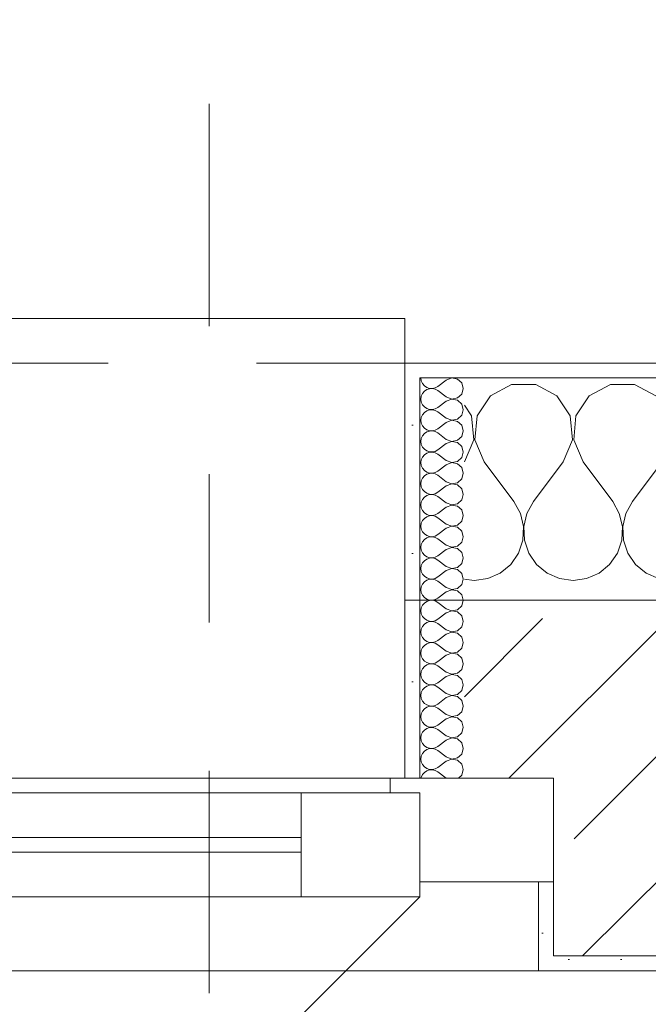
# Model space of a CAD drawing. Header units: metres. Extents: x -3.6 to 84.5, y -11 to 16.8.
# Tile 120 of 256: x 10.36 to 10.784, y 13.422 to 14.087. Entities that reach past the tile are written whole.
import ezdxf

# ---------------------------------------------------------------- set-up
doc = ezdxf.new("R2010")
doc.units = ezdxf.units.M
doc.header["$MEASUREMENT"] = 0
for name, pattern in [('Schnittlinie', [0.3, 0.15, -0.075, 0, -0.075]), ('Strichlinie eng', [0.115, 0.075, -0.04]), ('Wipeout_Contour', [1, 0, -1])]:
    doc.linetypes.add(name, pattern=pattern)
for name, color, linetype in [('152 - Bemaßung_ Beschriftung.Ausbau', 7, 'Continuous'), ('201a - Marker.Schnitt - optisch Grundriss', 7, 'Continuous'), ('603 - Struktur.Bodenplatte_ Decke Roh', 7, 'Continuous'), ('604 - Struktur.Wand Aussen', 7, 'Continuous'), ('650 - Abdeckung.Fußboden Aufbau', 7, 'Continuous')]:
    doc.layers.add(name, color=color, linetype=linetype)
doc.styles.add('ERSTELLTER_STIL_2', font='txt')
doc.dimstyles.new('ERSTELLTER_STIL__1', dxfattribs={"dimtxt": 0.1, "dimasz": 0.0532, "dimexe": 0.18, "dimexo": 0.0625, "dimgap": 0, "dimtad": 1, "dimzin": 0, "dimdsep": 46, "dimtxsty": 'ERSTELLTER_STIL_2', "dimblk": 'ARROWHEAD_2', "dimblk1": 'ARROWHEAD_2', "dimblk2": 'ARROWHEAD_2', "dimcen": 0.09, "dimse1": 1, "dimse2": 1, "dimclrd": 7, "dimclre": 7, "dimclrt": 7, "dimazin": 0, "dimtfac": 1, "dimtdec": 4, "dimtmove": 0, "dimatfit": 3, "dimfxl": 1, "dimtolj": 1, "dimtzin": 0, "dimarcsym": 0})
doc.dimstyles.new('ERSTELLTER_STIL__3', dxfattribs={"dimtxt": 0.1, "dimasz": 0.0532, "dimexe": 0.18, "dimexo": 0.0625, "dimgap": 0, "dimtad": 1, "dimtih": 1, "dimtoh": 1, "dimzin": 0, "dimdsep": 46, "dimtxsty": 'ERSTELLTER_STIL_2', "dimblk": 'ARROWHEAD_2', "dimblk1": 'ARROWHEAD_2', "dimblk2": 'ARROWHEAD_2', "dimcen": 0.09, "dimse1": 1, "dimse2": 1, "dimclrd": 7, "dimclre": 7, "dimclrt": 7, "dimazin": 0, "dimtfac": 1, "dimtdec": 4, "dimtmove": 0, "dimatfit": 3, "dimfxl": 1, "dimtolj": 1, "dimtzin": 0, "dimarcsym": 0})
pattern_1 = [(0, (0, 0), (0, 0.08660254), [0, -0.05]), (0, (0.025, 0.0433), (0, 0.08660254), [0, -0.05])]
pattern_2 = [(45, (0, 0), (-0.01767767, 0.01767767), [0, -0.025])]

# ---------------------------------------------------------------- blocks, each defined once
blk = doc.blocks.new('*X35')
at = {"layer": '604 - Struktur.Wand Aussen', "color": 7, "linetype": 'Continuous', "lineweight": 5}
for p, q in [((10.69188, 13.84066), (10.67757, 13.83299)), ((10.70812, 13.84066), (10.69188, 13.84066)), ((10.72243, 13.83299), (10.70812, 13.84066)), ((10.75855, 13.84066), (10.74424, 13.83299)), ((10.77479, 13.84066), (10.75855, 13.84066)), ((10.7891, 13.83299), (10.77479, 13.84066)), ((10.67757, 13.83299), (10.66858, 13.81947)), ((10.73142, 13.81947), (10.72243, 13.83299)), ((10.74424, 13.83299), (10.73525, 13.81947)), ((10.66475, 13.81947), (10.66, 13.82662)), ((10.66629, 13.8033), (10.66475, 13.81947)), ((10.66858, 13.81947), (10.66705, 13.8033)), ((10.73295, 13.8033), (10.73142, 13.81947)), ((10.73525, 13.81947), (10.73371, 13.8033)), ((10.66, 13.78833), (10.66629, 13.8033)), ((10.66705, 13.8033), (10.67333, 13.78833)), ((10.72667, 13.78833), (10.73295, 13.8033)), ((10.73371, 13.8033), (10.74, 13.78833)), ((10.67333, 13.78833), (10.69333, 13.76167)), ((10.72667, 13.78833), (10.70667, 13.76167)), ((10.74, 13.78833), (10.76, 13.76167)), ((10.79333, 13.78833), (10.77333, 13.76167)), ((10.69778, 13.75362), (10.69333, 13.76167)), ((10.70667, 13.76167), (10.70222, 13.75362)), ((10.76445, 13.75362), (10.76, 13.76167)), ((10.77333, 13.76167), (10.76888, 13.75362)), ((10.69987, 13.74466), (10.69778, 13.75362)), ((10.70222, 13.75362), (10.70013, 13.74466)), ((10.76653, 13.74466), (10.76445, 13.75362)), ((10.76888, 13.75362), (10.7668, 13.74466)), ((10.69942, 13.73547), (10.69987, 13.74466)), ((10.70013, 13.74466), (10.70058, 13.73547)), ((10.76609, 13.73547), (10.76653, 13.74466)), ((10.7668, 13.74466), (10.76725, 13.73547)), ((10.69648, 13.72676), (10.69942, 13.73547)), ((10.70058, 13.73547), (10.70352, 13.72676)), ((10.76315, 13.72676), (10.76609, 13.73547)), ((10.76725, 13.73547), (10.77019, 13.72676)), ((10.69127, 13.71918), (10.69648, 13.72676)), ((10.70352, 13.72676), (10.70873, 13.71918)), ((10.75794, 13.71918), (10.76315, 13.72676)), ((10.77019, 13.72676), (10.77539, 13.71918)), ((10.68419, 13.71331), (10.69127, 13.71918)), ((10.70873, 13.71918), (10.71581, 13.71331)), ((10.75086, 13.71331), (10.75794, 13.71918)), ((10.77539, 13.71918), (10.78248, 13.71331)), ((10.67578, 13.7096), (10.68419, 13.71331)), ((10.71581, 13.71331), (10.72422, 13.7096)), ((10.74244, 13.7096), (10.75086, 13.71331)), ((10.78248, 13.71331), (10.79089, 13.7096)), ((10.66, 13.70926), (10.66667, 13.70833)), ((10.66667, 13.70833), (10.67578, 13.7096)), ((10.72422, 13.7096), (10.73333, 13.70833)), ((10.73333, 13.70833), (10.74244, 13.7096))]:
    blk.add_line(p, q, dxfattribs=at)
blk = doc.blocks.new('*X54')
at = {"layer": '604 - Struktur.Wand Aussen', "color": 7, "linetype": 'Continuous', "lineweight": 5}
for p, q in [((10.63071, 13.845), (10.63099, 13.84305)), ((10.6515, 13.84497), (10.64786, 13.84357)), ((10.65534, 13.84425), (10.6515, 13.84497)), ((10.63099, 13.84305), (10.63178, 13.84124)), ((10.63178, 13.84124), (10.63304, 13.83973)), ((10.63304, 13.83973), (10.63466, 13.83861)), ((10.63466, 13.83861), (10.63653, 13.83798)), ((10.63653, 13.83773), (10.63466, 13.8371)), ((10.63653, 13.83798), (10.6385, 13.83789)), ((10.6385, 13.83783), (10.63653, 13.83773)), ((10.6385, 13.83789), (10.64042, 13.83833)), ((10.64042, 13.83738), (10.6385, 13.83783)), ((10.64042, 13.83833), (10.64214, 13.83929)), ((10.64786, 13.84357), (10.64214, 13.83929)), ((10.65822, 13.84161), (10.65534, 13.84425)), ((10.65929, 13.83786), (10.65822, 13.84161)), ((10.65822, 13.8341), (10.65929, 13.83786)), ((10.63099, 13.83267), (10.63071, 13.83071)), ((10.63178, 13.83447), (10.63099, 13.83267)), ((10.63304, 13.83599), (10.63178, 13.83447)), ((10.63466, 13.8371), (10.63304, 13.83599)), ((10.64214, 13.83643), (10.64042, 13.83738)), ((10.64786, 13.83214), (10.64214, 13.83643)), ((10.64786, 13.83214), (10.6515, 13.83074)), ((10.6515, 13.83074), (10.65534, 13.83147)), ((10.65534, 13.83147), (10.65822, 13.8341)), ((10.63071, 13.83071), (10.63099, 13.82876)), ((10.63099, 13.82876), (10.63178, 13.82696)), ((10.63178, 13.82696), (10.63304, 13.82544)), ((10.63304, 13.82544), (10.63466, 13.82433)), ((10.64042, 13.82405), (10.64214, 13.825)), ((10.64786, 13.82929), (10.64214, 13.825)), ((10.6515, 13.83069), (10.64786, 13.82929)), ((10.65534, 13.82996), (10.6515, 13.83069)), ((10.65822, 13.82733), (10.65534, 13.82996)), ((10.65929, 13.82357), (10.65822, 13.82733)), ((10.63099, 13.81838), (10.63071, 13.81643)), ((10.63178, 13.82018), (10.63099, 13.81838)), ((10.63304, 13.8217), (10.63178, 13.82018)), ((10.63466, 13.82282), (10.63304, 13.8217)), ((10.63466, 13.82433), (10.63653, 13.8237)), ((10.63653, 13.82345), (10.63466, 13.82282)), ((10.63653, 13.8237), (10.6385, 13.8236)), ((10.6385, 13.82354), (10.63653, 13.82345)), ((10.6385, 13.8236), (10.64042, 13.82405)), ((10.64042, 13.8231), (10.6385, 13.82354)), ((10.64214, 13.82214), (10.64042, 13.8231)), ((10.64786, 13.81786), (10.64214, 13.82214)), ((10.64786, 13.81786), (10.6515, 13.81646)), ((10.65534, 13.81718), (10.65822, 13.81982)), ((10.65822, 13.81982), (10.65929, 13.82357)), ((10.63071, 13.81643), (10.63099, 13.81448)), ((10.63099, 13.81448), (10.63178, 13.81267)), ((10.63178, 13.81267), (10.63304, 13.81116)), ((10.63304, 13.81116), (10.63466, 13.81004)), ((10.64786, 13.815), (10.64214, 13.81071)), ((10.6515, 13.8164), (10.64786, 13.815)), ((10.6515, 13.81646), (10.65534, 13.81718)), ((10.65534, 13.81567), (10.6515, 13.8164)), ((10.65822, 13.81304), (10.65534, 13.81567)), ((10.65929, 13.80929), (10.65822, 13.81304)), ((10.63178, 13.8059), (10.63099, 13.80409)), ((10.63304, 13.80742), (10.63178, 13.8059)), ((10.63466, 13.80853), (10.63304, 13.80742)), ((10.63466, 13.81004), (10.63653, 13.80941)), ((10.63653, 13.80916), (10.63466, 13.80853)), ((10.63653, 13.80941), (10.6385, 13.80931)), ((10.6385, 13.80926), (10.63653, 13.80916)), ((10.6385, 13.80931), (10.64042, 13.80976)), ((10.64042, 13.80881), (10.6385, 13.80926)), ((10.64042, 13.80976), (10.64214, 13.81071)), ((10.64214, 13.80786), (10.64042, 13.80881)), ((10.64786, 13.80357), (10.64214, 13.80786)), ((10.65534, 13.8029), (10.65822, 13.80553)), ((10.65822, 13.80553), (10.65929, 13.80929)), ((10.63099, 13.80409), (10.63071, 13.80214)), ((10.63071, 13.80214), (10.63099, 13.80019)), ((10.63099, 13.80019), (10.63178, 13.79839)), ((10.63178, 13.79839), (10.63304, 13.79687)), ((10.64786, 13.80071), (10.64214, 13.79643)), ((10.64786, 13.80357), (10.6515, 13.80217)), ((10.6515, 13.80211), (10.64786, 13.80071)), ((10.6515, 13.80217), (10.65534, 13.8029)), ((10.65534, 13.80139), (10.6515, 13.80211)), ((10.65822, 13.79876), (10.65534, 13.80139)), ((10.65929, 13.795), (10.65822, 13.79876)), ((10.63178, 13.79161), (10.63099, 13.78981)), ((10.63304, 13.79313), (10.63178, 13.79161)), ((10.63304, 13.79687), (10.63466, 13.79575)), ((10.63466, 13.79425), (10.63304, 13.79313)), ((10.63466, 13.79575), (10.63653, 13.79512)), ((10.63653, 13.79488), (10.63466, 13.79425)), ((10.63653, 13.79512), (10.6385, 13.79503)), ((10.6385, 13.79497), (10.63653, 13.79488)), ((10.6385, 13.79503), (10.64042, 13.79547)), ((10.64042, 13.79453), (10.6385, 13.79497)), ((10.64042, 13.79547), (10.64214, 13.79643)), ((10.64214, 13.79357), (10.64042, 13.79453)), ((10.64786, 13.78929), (10.64214, 13.79357)), ((10.65534, 13.78861), (10.65822, 13.79124)), ((10.65822, 13.79124), (10.65929, 13.795)), ((10.63099, 13.78981), (10.63071, 13.78786)), ((10.63071, 13.78786), (10.63099, 13.78591)), ((10.63099, 13.78591), (10.63178, 13.7841)), ((10.64786, 13.78643), (10.64214, 13.78214)), ((10.64786, 13.78929), (10.6515, 13.78789)), ((10.6515, 13.78783), (10.64786, 13.78643)), ((10.6515, 13.78789), (10.65534, 13.78861)), ((10.65534, 13.7871), (10.6515, 13.78783)), ((10.65822, 13.78447), (10.65534, 13.7871)), ((10.63178, 13.7841), (10.63304, 13.78258)), ((10.63304, 13.77884), (10.63178, 13.77733)), ((10.63304, 13.78258), (10.63466, 13.78147)), ((10.63466, 13.77996), (10.63304, 13.77884)), ((10.63466, 13.78147), (10.63653, 13.78084)), ((10.63653, 13.78059), (10.63466, 13.77996)), ((10.63653, 13.78084), (10.6385, 13.78074)), ((10.6385, 13.78069), (10.63653, 13.78059)), ((10.6385, 13.78074), (10.64042, 13.78119)), ((10.64042, 13.78024), (10.6385, 13.78069)), ((10.64042, 13.78119), (10.64214, 13.78214)), ((10.64214, 13.77929), (10.64042, 13.78024)), ((10.64786, 13.775), (10.64214, 13.77929)), ((10.65929, 13.78071), (10.65822, 13.78447)), ((10.65822, 13.77696), (10.65929, 13.78071)), ((10.63099, 13.77552), (10.63071, 13.77357)), ((10.63071, 13.77357), (10.63099, 13.77162)), ((10.63178, 13.77733), (10.63099, 13.77552)), ((10.63099, 13.77162), (10.63178, 13.76982)), ((10.64786, 13.77214), (10.64214, 13.76786)), ((10.64786, 13.775), (10.6515, 13.7736)), ((10.6515, 13.77354), (10.64786, 13.77214)), ((10.6515, 13.7736), (10.65534, 13.77433)), ((10.65534, 13.77282), (10.6515, 13.77354)), ((10.65534, 13.77433), (10.65822, 13.77696)), ((10.65822, 13.77018), (10.65534, 13.77282)), ((10.63178, 13.76982), (10.63304, 13.7683)), ((10.63304, 13.7683), (10.63466, 13.76718)), ((10.63466, 13.76567), (10.63304, 13.76456)), ((10.63466, 13.76718), (10.63653, 13.76655)), ((10.63653, 13.7663), (10.63466, 13.76567)), ((10.63653, 13.76655), (10.6385, 13.76646)), ((10.6385, 13.7664), (10.63653, 13.7663)), ((10.6385, 13.76646), (10.64042, 13.7669)), ((10.64042, 13.76595), (10.6385, 13.7664)), ((10.64042, 13.7669), (10.64214, 13.76786)), ((10.64214, 13.765), (10.64042, 13.76595)), ((10.64786, 13.76071), (10.64214, 13.765)), ((10.65929, 13.76643), (10.65822, 13.77018)), ((10.65822, 13.76267), (10.65929, 13.76643)), ((10.63099, 13.76124), (10.63071, 13.75929)), ((10.63071, 13.75929), (10.63099, 13.75733)), ((10.63178, 13.76304), (10.63099, 13.76124)), ((10.63304, 13.76456), (10.63178, 13.76304)), ((10.64786, 13.76071), (10.6515, 13.75931)), ((10.6515, 13.75926), (10.64786, 13.75786)), ((10.6515, 13.75931), (10.65534, 13.76004)), ((10.65534, 13.75853), (10.6515, 13.75926)), ((10.65534, 13.76004), (10.65822, 13.76267)), ((10.65822, 13.7559), (10.65534, 13.75853)), ((10.63099, 13.75733), (10.63178, 13.75553)), ((10.63178, 13.75553), (10.63304, 13.75401)), ((10.63304, 13.75401), (10.63466, 13.7529)), ((10.63466, 13.75139), (10.63304, 13.75027)), ((10.63466, 13.7529), (10.63653, 13.75227)), ((10.63653, 13.75202), (10.63466, 13.75139)), ((10.63653, 13.75227), (10.6385, 13.75217)), ((10.6385, 13.75211), (10.63653, 13.75202)), ((10.6385, 13.75217), (10.64042, 13.75262)), ((10.64042, 13.75167), (10.6385, 13.75211)), ((10.64042, 13.75262), (10.64214, 13.75357)), ((10.64214, 13.75071), (10.64042, 13.75167)), ((10.64786, 13.75786), (10.64214, 13.75357)), ((10.65929, 13.75214), (10.65822, 13.7559)), ((10.65822, 13.74839), (10.65929, 13.75214)), ((10.63099, 13.74695), (10.63071, 13.745)), ((10.63071, 13.745), (10.63099, 13.74305)), ((10.63178, 13.74876), (10.63099, 13.74695)), ((10.63304, 13.75027), (10.63178, 13.74876)), ((10.64786, 13.74643), (10.64214, 13.75071)), ((10.64786, 13.74643), (10.6515, 13.74503)), ((10.6515, 13.74497), (10.64786, 13.74357)), ((10.6515, 13.74503), (10.65534, 13.74575)), ((10.65534, 13.74425), (10.6515, 13.74497)), ((10.65534, 13.74575), (10.65822, 13.74839)), ((10.63099, 13.74305), (10.63178, 13.74124)), ((10.63178, 13.74124), (10.63304, 13.73973)), ((10.63304, 13.73973), (10.63466, 13.73861)), ((10.63466, 13.73861), (10.63653, 13.73798)), ((10.6385, 13.73789), (10.64042, 13.73833)), ((10.64042, 13.73833), (10.64214, 13.73929)), ((10.64786, 13.74357), (10.64214, 13.73929)), ((10.65822, 13.74161), (10.65534, 13.74425)), ((10.65929, 13.73786), (10.65822, 13.74161)), ((10.63099, 13.73267), (10.63071, 13.73071)), ((10.63178, 13.73447), (10.63099, 13.73267)), ((10.63304, 13.73599), (10.63178, 13.73447)), ((10.63466, 13.7371), (10.63304, 13.73599)), ((10.63653, 13.73773), (10.63466, 13.7371)), ((10.63653, 13.73798), (10.6385, 13.73789)), ((10.6385, 13.73783), (10.63653, 13.73773)), ((10.64042, 13.73738), (10.6385, 13.73783)), ((10.64214, 13.73643), (10.64042, 13.73738)), ((10.64786, 13.73214), (10.64214, 13.73643)), ((10.64786, 13.73214), (10.6515, 13.73074)), ((10.6515, 13.73074), (10.65534, 13.73147)), ((10.65534, 13.73147), (10.65822, 13.7341)), ((10.65822, 13.7341), (10.65929, 13.73786)), ((10.63071, 13.73071), (10.63099, 13.72876)), ((10.63099, 13.72876), (10.63178, 13.72696)), ((10.63178, 13.72696), (10.63304, 13.72544)), ((10.63304, 13.72544), (10.63466, 13.72433)), ((10.64042, 13.72405), (10.64214, 13.725)), ((10.64786, 13.72929), (10.64214, 13.725)), ((10.6515, 13.73069), (10.64786, 13.72929)), ((10.65534, 13.72996), (10.6515, 13.73069)), ((10.65822, 13.72733), (10.65534, 13.72996)), ((10.65929, 13.72357), (10.65822, 13.72733)), ((10.63099, 13.71838), (10.63071, 13.71643)), ((10.63178, 13.72018), (10.63099, 13.71838)), ((10.63304, 13.7217), (10.63178, 13.72018)), ((10.63466, 13.72282), (10.63304, 13.7217)), ((10.63466, 13.72433), (10.63653, 13.7237)), ((10.63653, 13.72345), (10.63466, 13.72282)), ((10.63653, 13.7237), (10.6385, 13.7236)), ((10.6385, 13.72354), (10.63653, 13.72345)), ((10.6385, 13.7236), (10.64042, 13.72405)), ((10.64042, 13.7231), (10.6385, 13.72354)), ((10.64214, 13.72214), (10.64042, 13.7231)), ((10.64786, 13.71786), (10.64214, 13.72214)), ((10.65534, 13.71718), (10.65822, 13.71982)), ((10.65822, 13.71982), (10.65929, 13.72357)), ((10.63071, 13.71643), (10.63099, 13.71448)), ((10.63099, 13.71448), (10.63178, 13.71267)), ((10.63178, 13.71267), (10.63304, 13.71116)), ((10.64786, 13.715), (10.64214, 13.71071)), ((10.64786, 13.71786), (10.6515, 13.71646)), ((10.6515, 13.7164), (10.64786, 13.715)), ((10.6515, 13.71646), (10.65534, 13.71718)), ((10.65534, 13.71567), (10.6515, 13.7164)), ((10.65822, 13.71304), (10.65534, 13.71567)), ((10.65929, 13.70929), (10.65822, 13.71304)), ((10.63178, 13.7059), (10.63099, 13.70409)), ((10.63304, 13.70742), (10.63178, 13.7059)), ((10.63304, 13.71116), (10.63466, 13.71004)), ((10.63466, 13.70853), (10.63304, 13.70742)), ((10.63466, 13.71004), (10.63653, 13.70941)), ((10.63653, 13.70916), (10.63466, 13.70853)), ((10.63653, 13.70941), (10.6385, 13.70931)), ((10.6385, 13.70926), (10.63653, 13.70916)), ((10.6385, 13.70931), (10.64042, 13.70976)), ((10.64042, 13.70881), (10.6385, 13.70926)), ((10.64042, 13.70976), (10.64214, 13.71071)), ((10.64214, 13.70786), (10.64042, 13.70881)), ((10.64786, 13.70357), (10.64214, 13.70786)), ((10.65534, 13.7029), (10.65822, 13.70553)), ((10.65822, 13.70553), (10.65929, 13.70929)), ((10.63099, 13.70409), (10.63071, 13.70214)), ((10.63071, 13.70214), (10.63099, 13.70019)), ((10.63099, 13.70019), (10.63178, 13.69839)), ((10.63178, 13.69839), (10.63304, 13.69687)), ((10.64786, 13.70071), (10.64214, 13.69643)), ((10.64786, 13.70357), (10.6515, 13.70217)), ((10.6515, 13.70211), (10.64786, 13.70071)), ((10.6515, 13.70217), (10.65534, 13.7029)), ((10.65534, 13.70139), (10.6515, 13.70211)), ((10.65822, 13.69876), (10.65534, 13.70139)), ((10.65929, 13.695), (10.65822, 13.69876)), ((10.63178, 13.69161), (10.63099, 13.68981)), ((10.63304, 13.69313), (10.63178, 13.69161)), ((10.63304, 13.69687), (10.63466, 13.69575)), ((10.63466, 13.69425), (10.63304, 13.69313)), ((10.63466, 13.69575), (10.63653, 13.69512)), ((10.63653, 13.69488), (10.63466, 13.69425)), ((10.63653, 13.69512), (10.6385, 13.69503)), ((10.6385, 13.69497), (10.63653, 13.69488)), ((10.6385, 13.69503), (10.64042, 13.69547)), ((10.64042, 13.69453), (10.6385, 13.69497)), ((10.64042, 13.69547), (10.64214, 13.69643)), ((10.64214, 13.69357), (10.64042, 13.69453)), ((10.64786, 13.68929), (10.64214, 13.69357)), ((10.65822, 13.69124), (10.65929, 13.695)), ((10.63099, 13.68981), (10.63071, 13.68786)), ((10.63071, 13.68786), (10.63099, 13.68591)), ((10.63099, 13.68591), (10.63178, 13.6841)), ((10.64786, 13.68643), (10.64214, 13.68214)), ((10.64786, 13.68929), (10.6515, 13.68789)), ((10.6515, 13.68783), (10.64786, 13.68643)), ((10.6515, 13.68789), (10.65534, 13.68861)), ((10.65534, 13.6871), (10.6515, 13.68783)), ((10.65534, 13.68861), (10.65822, 13.69124)), ((10.65822, 13.68447), (10.65534, 13.6871)), ((10.63178, 13.6841), (10.63304, 13.68258)), ((10.63304, 13.67884), (10.63178, 13.67733)), ((10.63304, 13.68258), (10.63466, 13.68147)), ((10.63466, 13.67996), (10.63304, 13.67884)), ((10.63466, 13.68147), (10.63653, 13.68084)), ((10.63653, 13.68059), (10.63466, 13.67996)), ((10.63653, 13.68084), (10.6385, 13.68074)), ((10.6385, 13.68069), (10.63653, 13.68059)), ((10.6385, 13.68074), (10.64042, 13.68119)), ((10.64042, 13.68024), (10.6385, 13.68069)), ((10.64042, 13.68119), (10.64214, 13.68214)), ((10.64214, 13.67929), (10.64042, 13.68024)), ((10.64786, 13.675), (10.64214, 13.67929)), ((10.65929, 13.68071), (10.65822, 13.68447)), ((10.65822, 13.67696), (10.65929, 13.68071)), ((10.63099, 13.67552), (10.63071, 13.67357)), ((10.63071, 13.67357), (10.63099, 13.67162)), ((10.63178, 13.67733), (10.63099, 13.67552)), ((10.63099, 13.67162), (10.63178, 13.66982)), ((10.64786, 13.67214), (10.64214, 13.66786)), ((10.64786, 13.675), (10.6515, 13.6736)), ((10.6515, 13.67354), (10.64786, 13.67214)), ((10.6515, 13.6736), (10.65534, 13.67433)), ((10.65534, 13.67282), (10.6515, 13.67354)), ((10.65534, 13.67433), (10.65822, 13.67696)), ((10.65822, 13.67018), (10.65534, 13.67282)), ((10.63178, 13.66982), (10.63304, 13.6683)), ((10.63304, 13.6683), (10.63466, 13.66718)), ((10.63466, 13.66567), (10.63304, 13.66456)), ((10.63466, 13.66718), (10.63653, 13.66655)), ((10.63653, 13.6663), (10.63466, 13.66567)), ((10.63653, 13.66655), (10.6385, 13.66646)), ((10.6385, 13.6664), (10.63653, 13.6663)), ((10.6385, 13.66646), (10.64042, 13.6669)), ((10.64042, 13.66595), (10.6385, 13.6664)), ((10.64042, 13.6669), (10.64214, 13.66786)), ((10.64214, 13.665), (10.64042, 13.66595)), ((10.64786, 13.66071), (10.64214, 13.665)), ((10.65929, 13.66643), (10.65822, 13.67018)), ((10.65822, 13.66267), (10.65929, 13.66643)), ((10.63099, 13.66124), (10.63071, 13.65929)), ((10.63071, 13.65929), (10.63099, 13.65733)), ((10.63178, 13.66304), (10.63099, 13.66124)), ((10.63304, 13.66456), (10.63178, 13.66304)), ((10.64786, 13.66071), (10.6515, 13.65931)), ((10.6515, 13.65926), (10.64786, 13.65786)), ((10.6515, 13.65931), (10.65534, 13.66004)), ((10.65534, 13.65853), (10.6515, 13.65926)), ((10.65534, 13.66004), (10.65822, 13.66267)), ((10.65822, 13.6559), (10.65534, 13.65853)), ((10.63099, 13.65733), (10.63178, 13.65553)), ((10.63178, 13.65553), (10.63304, 13.65401)), ((10.63304, 13.65401), (10.63466, 13.6529)), ((10.63466, 13.6529), (10.63653, 13.65227)), ((10.63653, 13.65202), (10.63466, 13.65139)), ((10.63653, 13.65227), (10.6385, 13.65217)), ((10.6385, 13.65211), (10.63653, 13.65202)), ((10.6385, 13.65217), (10.64042, 13.65262)), ((10.64042, 13.65167), (10.6385, 13.65211)), ((10.64042, 13.65262), (10.64214, 13.65357)), ((10.64214, 13.65071), (10.64042, 13.65167)), ((10.64786, 13.65786), (10.64214, 13.65357)), ((10.65929, 13.65214), (10.65822, 13.6559)), ((10.65822, 13.64839), (10.65929, 13.65214)), ((10.63099, 13.64695), (10.63071, 13.645)), ((10.63178, 13.64876), (10.63099, 13.64695)), ((10.63304, 13.65027), (10.63178, 13.64876)), ((10.63466, 13.65139), (10.63304, 13.65027)), ((10.64786, 13.64643), (10.64214, 13.65071)), ((10.64786, 13.64643), (10.6515, 13.64503)), ((10.6515, 13.64503), (10.65534, 13.64575)), ((10.65534, 13.64575), (10.65822, 13.64839)), ((10.63071, 13.645), (10.63099, 13.64305)), ((10.63099, 13.64305), (10.63178, 13.64124)), ((10.63178, 13.64124), (10.63304, 13.63973)), ((10.63304, 13.63973), (10.63466, 13.63861)), ((10.63466, 13.63861), (10.63653, 13.63798)), ((10.64042, 13.63833), (10.64214, 13.63929)), ((10.64786, 13.64357), (10.64214, 13.63929)), ((10.6515, 13.64497), (10.64786, 13.64357)), ((10.65534, 13.64425), (10.6515, 13.64497)), ((10.65822, 13.64161), (10.65534, 13.64425)), ((10.65929, 13.63786), (10.65822, 13.64161)), ((10.63099, 13.63267), (10.63071, 13.63071)), ((10.63178, 13.63447), (10.63099, 13.63267)), ((10.63304, 13.63599), (10.63178, 13.63447)), ((10.63466, 13.6371), (10.63304, 13.63599)), ((10.63653, 13.63773), (10.63466, 13.6371)), ((10.63653, 13.63798), (10.6385, 13.63789)), ((10.6385, 13.63783), (10.63653, 13.63773)), ((10.6385, 13.63789), (10.64042, 13.63833)), ((10.64042, 13.63738), (10.6385, 13.63783)), ((10.64214, 13.63643), (10.64042, 13.63738)), ((10.64786, 13.63214), (10.64214, 13.63643)), ((10.64786, 13.63214), (10.6515, 13.63074)), ((10.65534, 13.63147), (10.65822, 13.6341)), ((10.65822, 13.6341), (10.65929, 13.63786)), ((10.63071, 13.63071), (10.63099, 13.62876)), ((10.63099, 13.62876), (10.63178, 13.62696)), ((10.63178, 13.62696), (10.63304, 13.62544)), ((10.63304, 13.62544), (10.63466, 13.62433)), ((10.64786, 13.62929), (10.64214, 13.625)), ((10.6515, 13.63069), (10.64786, 13.62929)), ((10.6515, 13.63074), (10.65534, 13.63147)), ((10.65534, 13.62996), (10.6515, 13.63069)), ((10.65822, 13.62733), (10.65534, 13.62996)), ((10.65929, 13.62357), (10.65822, 13.62733)), ((10.63178, 13.62018), (10.63099, 13.61838)), ((10.63304, 13.6217), (10.63178, 13.62018)), ((10.63466, 13.62282), (10.63304, 13.6217)), ((10.63466, 13.62433), (10.63653, 13.6237)), ((10.63653, 13.62345), (10.63466, 13.62282)), ((10.63653, 13.6237), (10.6385, 13.6236)), ((10.6385, 13.62354), (10.63653, 13.62345)), ((10.6385, 13.6236), (10.64042, 13.62405)), ((10.64042, 13.6231), (10.6385, 13.62354)), ((10.64042, 13.62405), (10.64214, 13.625)), ((10.64214, 13.62214), (10.64042, 13.6231)), ((10.64786, 13.61786), (10.64214, 13.62214)), ((10.65534, 13.61718), (10.65822, 13.61982)), ((10.65822, 13.61982), (10.65929, 13.62357)), ((10.63099, 13.61838), (10.63071, 13.61643)), ((10.63071, 13.61643), (10.63099, 13.61448)), ((10.63099, 13.61448), (10.63178, 13.61267)), ((10.63178, 13.61267), (10.63304, 13.61116)), ((10.64786, 13.615), (10.64214, 13.61071)), ((10.64786, 13.61786), (10.6515, 13.61646)), ((10.6515, 13.6164), (10.64786, 13.615)), ((10.6515, 13.61646), (10.65534, 13.61718)), ((10.65534, 13.61567), (10.6515, 13.6164)), ((10.65822, 13.61304), (10.65534, 13.61567)), ((10.65929, 13.60929), (10.65822, 13.61304)), ((10.63178, 13.6059), (10.63099, 13.60409)), ((10.63304, 13.60742), (10.63178, 13.6059)), ((10.63304, 13.61116), (10.63466, 13.61004)), ((10.63466, 13.60853), (10.63304, 13.60742)), ((10.63466, 13.61004), (10.63653, 13.60941)), ((10.63653, 13.60916), (10.63466, 13.60853)), ((10.63653, 13.60941), (10.6385, 13.60931)), ((10.6385, 13.60926), (10.63653, 13.60916)), ((10.6385, 13.60931), (10.64042, 13.60976)), ((10.64042, 13.60881), (10.6385, 13.60926)), ((10.64042, 13.60976), (10.64214, 13.61071)), ((10.64214, 13.60786), (10.64042, 13.60881)), ((10.64786, 13.60357), (10.64214, 13.60786)), ((10.65534, 13.6029), (10.65822, 13.60553)), ((10.65822, 13.60553), (10.65929, 13.60929)), ((10.63099, 13.60409), (10.63071, 13.60214)), ((10.63071, 13.60214), (10.63099, 13.60019)), ((10.63099, 13.60019), (10.63178, 13.59839)), ((10.64786, 13.60071), (10.64214, 13.59643)), ((10.64786, 13.60357), (10.6515, 13.60217)), ((10.6515, 13.60211), (10.64786, 13.60071)), ((10.6515, 13.60217), (10.65534, 13.6029)), ((10.65534, 13.60139), (10.6515, 13.60211)), ((10.65822, 13.59876), (10.65534, 13.60139)), ((10.65929, 13.595), (10.65822, 13.59876)), ((10.63178, 13.59839), (10.63304, 13.59687)), ((10.63304, 13.59313), (10.63178, 13.59161)), ((10.63304, 13.59687), (10.63466, 13.59575)), ((10.63466, 13.59425), (10.63304, 13.59313)), ((10.63466, 13.59575), (10.63653, 13.59512)), ((10.63653, 13.59488), (10.63466, 13.59425)), ((10.63653, 13.59512), (10.6385, 13.59503)), ((10.6385, 13.59497), (10.63653, 13.59488)), ((10.6385, 13.59503), (10.64042, 13.59547)), ((10.64042, 13.59453), (10.6385, 13.59497)), ((10.64042, 13.59547), (10.64214, 13.59643)), ((10.64214, 13.59357), (10.64042, 13.59453)), ((10.64786, 13.58929), (10.64214, 13.59357)), ((10.65822, 13.59124), (10.65929, 13.595)), ((10.63099, 13.58981), (10.63071, 13.58786)), ((10.63071, 13.58786), (10.63099, 13.58591)), ((10.63178, 13.59161), (10.63099, 13.58981)), ((10.63099, 13.58591), (10.63178, 13.5841)), ((10.64786, 13.58643), (10.64214, 13.58214)), ((10.64786, 13.58929), (10.6515, 13.58789)), ((10.6515, 13.58783), (10.64786, 13.58643)), ((10.6515, 13.58789), (10.65534, 13.58861)), ((10.65534, 13.5871), (10.6515, 13.58783)), ((10.65534, 13.58861), (10.65822, 13.59124)), ((10.65822, 13.58447), (10.65534, 13.5871)), ((10.63178, 13.5841), (10.63304, 13.58258)), ((10.63304, 13.57884), (10.63178, 13.57733)), ((10.63304, 13.58258), (10.63466, 13.58147)), ((10.63466, 13.57996), (10.63304, 13.57884)), ((10.63466, 13.58147), (10.63653, 13.58084)), ((10.63653, 13.58059), (10.63466, 13.57996)), ((10.63653, 13.58084), (10.6385, 13.58074)), ((10.6385, 13.58069), (10.63653, 13.58059)), ((10.6385, 13.58074), (10.64042, 13.58119)), ((10.64042, 13.58024), (10.6385, 13.58069)), ((10.64042, 13.58119), (10.64214, 13.58214)), ((10.64214, 13.57929), (10.64042, 13.58024)), ((10.64786, 13.575), (10.64214, 13.57929)), ((10.65929, 13.58071), (10.65822, 13.58447)), ((10.65822, 13.57696), (10.65929, 13.58071)), ((10.63099, 13.57552), (10.63091, 13.575)), ((10.63178, 13.57733), (10.63099, 13.57552)), ((10.65608, 13.575), (10.65822, 13.57696))]:
    blk.add_line(p, q, dxfattribs=at)
blk = doc.blocks.new('*D328')
at = {"layer": '152 - Bemaßung_ Beschriftung.Ausbau', "color": 7, "linetype": 'Continuous', "lineweight": 5}
for p, q in [((8.32, 14.8025), (8.32, 14.9075)), ((8.34021, 14.89), (8.29979, 14.82)), ((10.74021, 14.89), (10.69979, 14.82)), ((7.12, 14.855), (8.32, 14.855)), ((8.32, 14.855), (10.72, 14.855))]:
    blk.add_line(p, q, dxfattribs=at)
at = {"layer": '152 - Bemaßung_ Beschriftung.Ausbau', "color": 7, "lineweight": 5, "char_height": 0.1, "attachment_point": 7, "style": 'ERSTELLTER_STIL_2'}
for s, insert in [('\\A1;{\\pql;\\fArial|b0|i0|c0|p38;2,40}', (9.38697, 14.875)), ('\\A1;{\\pql;\\fArial|b0|i0|c0|p38;2,01}', (9.38697, 14.735))]:
    blk.add_mtext(s, dxfattribs=dict(at, insert=insert))
blk = doc.blocks.new('ARROWHEAD_2')
at = {"color": 0, "linetype": 'Continuous', "lineweight": 0}
for p, q in [((-0.378, -0.655), (0.378, 0.655)), ((0, 0), (-1, 0))]:
    blk.add_line(p, q, dxfattribs=at)
blk = doc.blocks.new('*D329')
at = {"layer": '152 - Bemaßung_ Beschriftung.Ausbau', "color": 7, "linetype": 'Continuous', "lineweight": 5}
for p, q in [((10.72, 14.8025), (10.72, 14.9075)), ((10.74021, 14.89), (10.69979, 14.82)), ((12.10019, 14.89), (12.05978, 14.82)), ((8.32, 14.855), (10.72, 14.855)), ((10.72, 14.855), (12.07998, 14.855))]:
    blk.add_line(p, q, dxfattribs=at)
at = {"layer": '152 - Bemaßung_ Beschriftung.Ausbau', "color": 7, "lineweight": 5, "insert": (11.26696, 14.875), "char_height": 0.1, "attachment_point": 7, "style": 'ERSTELLTER_STIL_2'}
blk.add_mtext('\\A1;{\\pql;\\fArial|b0|i0|c0|p38;1,36}', dxfattribs=at)
blk = doc.blocks.new('*D330')
at = {"layer": '152 - Bemaßung_ Beschriftung.Ausbau', "color": 7, "linetype": 'Continuous', "lineweight": 5}
for p, q in [((12.07998, 14.8025), (12.07998, 14.9075)), ((14.06998, 14.8025), (14.06998, 14.9075)), ((12.10019, 14.89), (12.05978, 14.82)), ((14.09019, 14.89), (14.04978, 14.82)), ((10.72, 14.855), (12.07998, 14.855)), ((12.07998, 14.855), (14.06998, 14.855)), ((14.06998, 14.855), (15.54, 14.855))]:
    blk.add_line(p, q, dxfattribs=at)
at = {"layer": '152 - Bemaßung_ Beschriftung.Ausbau', "color": 7, "lineweight": 5, "char_height": 0.1, "attachment_point": 7, "style": 'ERSTELLTER_STIL_2'}
for s, insert in [('\\A1;{\\pql;\\fArial|b0|i0|c0|p38;1,99}', (12.94195, 14.875)), ('\\A1;{\\pql;\\fArial|b0|i0|c0|p38;2,60}', (12.94195, 14.735))]:
    blk.add_mtext(s, dxfattribs=dict(at, insert=insert))
blk = doc.blocks.new('*D366')
at = {"layer": '152 - Bemaßung_ Beschriftung.Ausbau', "color": 7, "linetype": 'Continuous', "lineweight": 5}
for p, q in [((7.8, 15.3025), (7.8, 15.4075)), ((11.27, 15.3025), (11.27, 15.4075)), ((7.82021, 15.39), (7.77979, 15.32)), ((11.29021, 15.39), (11.24979, 15.32)), ((7.67, 15.355), (7.8, 15.355)), ((7.8, 15.355), (11.27, 15.355)), ((11.27, 15.355), (11.41, 15.355))]:
    blk.add_line(p, q, dxfattribs=at)
at = {"layer": '152 - Bemaßung_ Beschriftung.Ausbau', "color": 7, "lineweight": 5, "char_height": 0.1, "attachment_point": 7, "style": 'ERSTELLTER_STIL_2'}
for s, insert in [('\\A1;{\\pql;\\fArial|b0|i0|c0|p38;3,47}', (9.32608, 15.375)), ('\\A1;{\\pql;\\fArial|b0|i0|c0|p38;14}', (11.098, 15.375))]:
    blk.add_mtext(s, dxfattribs=dict(at, insert=insert))
blk = doc.blocks.new('*D403')
at = {"layer": '152 - Bemaßung_ Beschriftung.Ausbau', "color": 7, "linetype": 'Continuous', "lineweight": 5}
for p, q in [((7.87999, 15.8025), (7.87999, 15.9075)), ((11.17999, 15.8025), (11.17999, 15.9075)), ((7.9002, 15.89), (7.85978, 15.82)), ((11.2002, 15.89), (11.15978, 15.82)), ((7.57999, 15.855), (7.87999, 15.855)), ((7.87999, 15.855), (11.17999, 15.855)), ((11.17999, 15.855), (11.47999, 15.855))]:
    blk.add_line(p, q, dxfattribs=at)
at = {"layer": '152 - Bemaßung_ Beschriftung.Ausbau', "color": 7, "lineweight": 5, "insert": (9.39696, 15.875), "char_height": 0.1, "attachment_point": 7, "style": 'ERSTELLTER_STIL_2'}
blk.add_mtext('\\A1;{\\pql;\\fArial|b0|i0|c0|p38;3,30}', dxfattribs=at)
blk = doc.blocks.new('*D463')
at = {"layer": '152 - Bemaßung_ Beschriftung.Ausbau', "color": 7, "linetype": 'Continuous', "lineweight": 5}
for p, q in [((-1.175, 13.695), (-1.175, 13.845)), ((-1.21, 13.71521), (-1.14, 13.67479))]:
    blk.add_line(p, q, dxfattribs=at)
blk = doc.blocks.new('*D464')
at = {"layer": '152 - Bemaßung_ Beschriftung.Ausbau', "color": 7, "linetype": 'Continuous', "lineweight": 5}
for p, q in [((-1.175, 13.845), (-1.175, 13.87923)), ((-1.14, 13.82479), (-1.21, 13.86521)), ((-1.1225, 13.845), (-1.2275, 13.845)), ((-1.175, 13.695), (-1.175, 13.845)), ((-1.21, 13.71521), (-1.14, 13.67479))]:
    blk.add_line(p, q, dxfattribs=at)
blk = doc.blocks.new('*D476')
at = {"layer": '152 - Bemaßung_ Beschriftung.Ausbau', "color": 7, "linetype": 'Continuous', "lineweight": 5}
for p, q in [((-2.175, 13.455), (-2.175, 13.695)), ((-2.21, 13.47521), (-2.14, 13.43479)), ((-2.14, 13.42978), (-2.21, 13.47019)), ((-2.1225, 13.455), (-2.2275, 13.455)), ((-2.175, 13.44998), (-2.175, 13.455))]:
    blk.add_line(p, q, dxfattribs=at)
blk = doc.blocks.new('*D477')
at = {"layer": '152 - Bemaßung_ Beschriftung.Ausbau', "color": 7, "linetype": 'Continuous', "lineweight": 5}
for p, q in [((-2.175, 13.695), (-2.175, 13.845)), ((-2.21, 13.71521), (-2.14, 13.67479)), ((-2.1225, 13.695), (-2.2275, 13.695)), ((-2.175, 13.455), (-2.175, 13.695)), ((-2.21, 13.47521), (-2.14, 13.43479)), ((-2.14, 13.42978), (-2.21, 13.47019))]:
    blk.add_line(p, q, dxfattribs=at)
at = {"layer": '152 - Bemaßung_ Beschriftung.Ausbau', "color": 7, "lineweight": 5, "insert": (-2.195, 13.49911), "char_height": 0.1, "attachment_point": 7, "rotation": 90, "style": 'ERSTELLTER_STIL_2'}
blk.add_mtext('\\A1;{\\pql;\\fArial|b0|i0|c0|p38;24}', dxfattribs=at)
blk = doc.blocks.new('*D478')
at = {"layer": '152 - Bemaßung_ Beschriftung.Ausbau', "color": 7, "linetype": 'Continuous', "lineweight": 5}
for p, q in [((-2.175, 13.695), (-2.175, 13.845)), ((-2.21, 13.71521), (-2.14, 13.67479))]:
    blk.add_line(p, q, dxfattribs=at)
blk = doc.blocks.new('*D479')
at = {"layer": '152 - Bemaßung_ Beschriftung.Ausbau', "color": 7, "linetype": 'Continuous', "lineweight": 5}
for p, q in [((-2.175, 13.845), (-2.175, 13.87923)), ((-2.14, 13.82479), (-2.21, 13.86521)), ((-2.1225, 13.845), (-2.2275, 13.845)), ((-2.175, 13.695), (-2.175, 13.845)), ((-2.21, 13.71521), (-2.14, 13.67479))]:
    blk.add_line(p, q, dxfattribs=at)
at = {"layer": '152 - Bemaßung_ Beschriftung.Ausbau', "color": 7, "lineweight": 5, "insert": (-2.195, 13.86523), "char_height": 0.1, "attachment_point": 7, "rotation": 90, "style": 'ERSTELLTER_STIL_2'}
blk.add_mtext('\\A1;{\\pql;\\fArial|b0|i0|c0|p38;15}', dxfattribs=at)
blk = doc.blocks.new('*D648')
at = {"layer": '152 - Bemaßung_ Beschriftung.Ausbau', "color": 7, "linetype": 'Continuous', "lineweight": 5}
for p, q in [((-1.675, 13.455), (-1.675, 13.695)), ((-1.71, 13.47521), (-1.64, 13.43479)), ((-1.6225, 13.455), (-1.7275, 13.455)), ((-1.675, 0.245), (-1.675, 13.455)), ((-1.71, 0.26521), (-1.64, 0.22479)), ((-1.6225, 0.245), (-1.7275, 0.245)), ((-1.675, 0.005), (-1.675, 0.245))]:
    blk.add_line(p, q, dxfattribs=at)
at = {"layer": '152 - Bemaßung_ Beschriftung.Ausbau', "color": 7, "lineweight": 5, "insert": (-1.695, 6.67903), "char_height": 0.1, "attachment_point": 7, "rotation": 90, "style": 'ERSTELLTER_STIL_2'}
blk.add_mtext('\\A1;{\\pql;\\fArial|b0|i0|c0|p38;13,21}', dxfattribs=at)
blk = doc.blocks.new('*D649')
at = {"layer": '152 - Bemaßung_ Beschriftung.Ausbau', "color": 7, "linetype": 'Continuous', "lineweight": 5}
for p, q in [((-1.675, 13.695), (-1.675, 13.845)), ((-1.71, 13.71521), (-1.64, 13.67479)), ((-1.6225, 13.695), (-1.7275, 13.695)), ((-1.675, 13.455), (-1.675, 13.695)), ((-1.71, 13.47521), (-1.64, 13.43479))]:
    blk.add_line(p, q, dxfattribs=at)
at = {"layer": '152 - Bemaßung_ Beschriftung.Ausbau', "color": 7, "lineweight": 5, "insert": (-1.695, 13.49911), "char_height": 0.1, "attachment_point": 7, "rotation": 90, "style": 'ERSTELLTER_STIL_2'}
blk.add_mtext('\\A1;{\\pql;\\fArial|b0|i0|c0|p38;24}', dxfattribs=at)
blk = doc.blocks.new('*D650')
at = {"layer": '152 - Bemaßung_ Beschriftung.Ausbau', "color": 7, "linetype": 'Continuous', "lineweight": 5}
for p, q in [((-1.675, 13.695), (-1.675, 13.845)), ((-1.71, 13.71521), (-1.64, 13.67479))]:
    blk.add_line(p, q, dxfattribs=at)
blk = doc.blocks.new('*D651')
at = {"layer": '152 - Bemaßung_ Beschriftung.Ausbau', "color": 7, "linetype": 'Continuous', "lineweight": 5}
for p, q in [((-1.675, 13.845), (-1.675, 13.87923)), ((-1.64, 13.82479), (-1.71, 13.86521)), ((-1.6225, 13.845), (-1.7275, 13.845)), ((-1.675, 13.695), (-1.675, 13.845)), ((-1.71, 13.71521), (-1.64, 13.67479))]:
    blk.add_line(p, q, dxfattribs=at)
at = {"layer": '152 - Bemaßung_ Beschriftung.Ausbau', "color": 7, "lineweight": 5, "insert": (-1.695, 13.86523), "char_height": 0.1, "attachment_point": 7, "rotation": 90, "style": 'ERSTELLTER_STIL_2'}
blk.add_mtext('\\A1;{\\pql;\\fArial|b0|i0|c0|p38;15}', dxfattribs=at)

msp = doc.modelspace()

# ---------------------------------------------------------------- hatches: boundary and pattern name
at = {"layer": '604 - Struktur.Wand Aussen', "linetype": 'Continuous', "lineweight": 0, "true_color": 0x000000}
h = msp.add_hatch(dxfattribs=at)
h.set_pattern_fill('Verputz_0001', color=18, style=0, pattern_type=2)
h.set_pattern_definition(pattern_1)
h.paths.add_polyline_path([(10.63, 13.855), (10.62, 13.855), (10.62, 13.575), (10.63, 13.575)])
h = msp.add_hatch(dxfattribs=at)
h.set_pattern_fill('Verputz_0001', color=18, style=0, pattern_type=2)
h.set_pattern_definition(pattern_1)
h.paths.add_polyline_path([(10.63, 13.855), (10.63, 13.845), (12.07998, 13.845), (12.07998, 13.855)])
h = msp.add_hatch(dxfattribs=at)
h.set_pattern_fill('Beton__Stahlbeton_0001', color=18, style=0, pattern_type=2)
h.set_pattern_definition([(45, (0, 0), (-0.0848528, 0.0848528), []), (45, (-0.04243, 0.04243), (-0.0848528, 0.0848528), [0.09, -0.03])])
h.paths.add_polyline_path([(10.66, 13.695), (10.66, 13.575), (10.72, 13.575), (10.72, 13.505), (10.72, 13.455), (12.07998, 13.455), (12.07998, 13.565), (12.07998, 13.645), (12.01998, 13.645), (12.01998, 13.695)])
h = msp.add_hatch(dxfattribs=at)
h.set_pattern_fill('Gips_0001', color=18, style=0, pattern_type=2)
h.set_pattern_definition(pattern_2)
h.paths.add_polyline_path([(10.72, 13.445), (10.72, 13.505), (10.71, 13.505), (10.71, 13.445)])
h = msp.add_hatch(dxfattribs=at)
h.set_pattern_fill('Gips_0001', color=18, style=0, pattern_type=2)
h.set_pattern_definition(pattern_2)
h.paths.add_polyline_path([(10.72, 13.445), (11.16999, 13.445), (11.16999, 13.455), (10.72, 13.455)])

# ---------------------------------------------------------------- linework, layer by layer
at = {"layer": '603 - Struktur.Bodenplatte_ Decke Roh', "color": 7, "linetype": 'Continuous', "lineweight": 18, "flags": 128}
msp.add_lwpolyline([(62.27503, 0.005), (62.27503, 13.695), (50.77999, 13.695), (50.77999, 12.99998), (50.84002, 12.99998), (50.84002, 8.58498), (49.03003, 8.58498), (49.03003, 8.72498), (47.41003, 8.72498), (47.41003, 12.99998), (47.47999, 12.99998), (47.47999, 13.695), (14.77999, 13.695), (14.77999, 12.99998), (14.84, 12.99998), (14.84, 8.58498), (13.03, 8.58498), (13.03, 8.72498), (11.41, 8.72498), (11.41, 12.99998), (11.47999, 12.99998), (11.47999, 13.695), (-0.015, 13.695), (-0.015, 0.005)], dxfattribs=at)
at = {"layer": '604 - Struktur.Wand Aussen', "color": 7, "linetype": 'Continuous', "lineweight": 5}
for p, q in [((10.62, 13.855), (10.62, 13.845)), ((10.63, 13.855), (10.62, 13.855)), ((10.62, 13.845), (10.62, 13.705)), ((10.66, 13.845), (10.63, 13.845)), ((10.63, 13.575), (10.63, 13.845)), ((10.63, 13.845), (10.63, 13.575)), ((12.01998, 13.845), (10.66, 13.845)), ((10.62, 13.705), (10.62, 13.695)), ((10.62, 13.695), (10.62, 13.575)), ((10.63, 13.575), (10.62, 13.575)), ((10.66, 13.575), (10.63, 13.575)), ((10.66, 13.575), (10.63, 13.575)), ((10.66, 13.575), (10.63, 13.575)), ((10.72, 13.505), (10.71, 13.505)), ((10.71, 13.505), (10.71, 13.455)), ((10.71, 13.505), (10.71, 13.455)), ((10.72, 13.505), (10.71, 13.505)), ((10.72, 13.505), (10.71, 13.505)), ((10.71, 13.455), (10.71, 13.445)), ((10.71, 13.455), (10.71, 13.445)), ((10.72, 13.445), (10.71, 13.445))]:
    msp.add_line(p, q, dxfattribs=at)
at = {"layer": '604 - Struktur.Wand Aussen', "color": 7, "linetype": 'Continuous', "lineweight": 13}
for p, q in [((12.01998, 13.695), (10.66, 13.695)), ((10.72, 13.575), (10.66, 13.575)), ((10.72, 13.575), (10.66, 13.575)), ((10.72, 13.575), (10.66, 13.575)), ((10.72, 13.575), (10.72, 13.505)), ((10.72, 13.575), (10.72, 13.505)), ((10.72, 13.575), (10.72, 13.505)), ((10.72, 13.455), (10.72, 13.505)), ((10.72, 13.455), (12.07998, 13.455))]:
    msp.add_line(p, q, dxfattribs=at)
at = {"layer": '604 - Struktur.Wand Aussen', "color": 7, "linetype": 'Continuous', "lineweight": 9}
for p, q in [((10.12, 13.565), (10.55, 13.565)), ((10.55, 13.495), (10.55, 13.565)), ((10.55, 13.565), (10.63, 13.565)), ((10.63, 13.565), (10.61, 13.565)), ((10.63, 13.505), (10.63, 13.565)), ((10.63, 13.565), (10.63, 13.495)), ((10.12, 13.535), (10.55, 13.535)), ((10.55, 13.525), (10.12, 13.525)), ((10.72, 13.505), (10.63, 13.505)), ((10.55, 13.495), (10.12, 13.495)), ((10.63, 13.495), (10.21281, 13.07781)), ((10.63, 13.495), (10.55, 13.495)), ((10.71, 13.445), (8.33, 13.445))]:
    msp.add_line(p, q, dxfattribs=at)
at = {"layer": '604 - Struktur.Wand Aussen', "color": 7, "linetype": 'Strichlinie eng', "lineweight": 9}
msp.add_line((10.71, 13.445), (8.33, 13.445), dxfattribs=at)
at = {"layer": '604 - Struktur.Wand Aussen', "color": 7, "linetype": 'Continuous', "lineweight": 5, "flags": 128}
for points in [[(12.07998, 13.855), (10.63, 13.855)], [(10.72, 13.445), (11.16999, 13.445)]]:
    msp.add_lwpolyline(points, dxfattribs=at)
at = {"layer": '604 - Struktur.Wand Aussen', "color": 7, "linetype": 'Continuous', "lineweight": 9}
msp.add_point((10.71, 13.445), dxfattribs=at)
at = {"layer": '650 - Abdeckung.Fußboden Aufbau', "color": 7, "linetype": 'Continuous', "lineweight": 13, "flags": 128}
msp.add_lwpolyline([(7.67, 11.775), (7.8, 11.775), (7.8, 11.22), (11.27, 11.22), (11.27, 12.98998), (11.16999, 12.98998), (11.16999, 13.445), (7.88999, 13.445), (7.88999, 12.98998), (7.8, 12.98998), (7.8, 12.785), (7.67, 12.785)], dxfattribs=at)

# ---------------------------------------------------------------- block references
at = {"layer": '604 - Struktur.Wand Aussen', "color": 7, "lineweight": 18}
for name in ['*X54', '*X35']:
    msp.add_blockref(name, (0, 0), dxfattribs=at)

# ---------------------------------------------------------------- dimensions: what is measured, and where the dimension line sits
at = {"layer": '152 - Bemaßung_ Beschriftung.Ausbau', "color": 7, "linetype": 'Continuous', "lineweight": 5}
dim = msp.add_linear_dim(base=(14.06998, 14.855), p1=(12.07998, 13.645), p2=(14.06998, 13.645), dimstyle='ERSTELLTER_STIL__3', dxfattribs=at)
dim.commit()
dim.dimension.update_dxf_attribs({"geometry": '*D330', "text_midpoint": (13.07184, 14.925), "dimtype": 160})

# ---------------------------------------------------------------- next in the draw order: wipeouts: each hides what was drawn before it
at = {"color": 254, "linetype": 'Wipeout_Contour', "lineweight": 0, "ltscale": 101.193184}
msp.add_wipeout([(10.62, 13.575), (10.62, 13.855), (10.62, 13.885), (8.42, 13.885), (8.42, 13.855), (8.42, 13.575)], dxfattribs=at).dxf.layer = '604 - Struktur.Wand Aussen'

# ---------------------------------------------------------------- next in the draw order: linework, layer by layer
at = {"layer": '201a - Marker.Schnitt - optisch Grundriss', "color": 7, "linetype": 'Schnittlinie', "lineweight": 13}
msp.add_line((10.48801, 14.48), (10.48801, -0.78), dxfattribs=at)
at = {"layer": '604 - Struktur.Wand Aussen', "color": 7, "linetype": 'Continuous', "lineweight": 9}
for p, q in [((10.62, 13.885), (8.42, 13.885)), ((10.62, 13.855), (10.62, 13.885)), ((10.06, 13.575), (10.61, 13.575)), ((10.61, 13.565), (10.61, 13.575)), ((10.61, 13.575), (10.72, 13.575))]:
    msp.add_line(p, q, dxfattribs=at)
at = {"layer": '604 - Struktur.Wand Aussen', "color": 7, "linetype": 'Strichlinie eng', "lineweight": 9}
msp.add_line((10.62, 13.855), (8.42, 13.855), dxfattribs=at)
at = {"layer": '604 - Struktur.Wand Aussen', "color": 7, "linetype": 'Continuous', "lineweight": 5}
for p, q in [((10.62, 13.855), (10.62, 13.845)), ((10.62, 13.845), (10.62, 13.705)), ((10.62, 13.705), (10.62, 13.695)), ((10.62, 13.695), (10.62, 13.575)), ((10.63, 13.575), (10.62, 13.575)), ((10.63, 13.575), (10.62, 13.575))]:
    msp.add_line(p, q, dxfattribs=at)

# ---------------------------------------------------------------- next in the draw order: dimensions: what is measured, and where the dimension line sits
at = {"layer": '152 - Bemaßung_ Beschriftung.Ausbau', "color": 7, "linetype": 'Continuous', "lineweight": 5}
for base, p1, p2, picture, middle in [((11.17999, 15.855), (7.87999, 12.99998), (11.17999, 12.99998), '*D403', (9.52684, 15.925)), ((11.27, 15.355), (7.8, 10.74998), (11.27, 10.73498), '*D366', (9.45597, 15.425)), ((10.72, 14.855), (8.32, 13.575), (10.72, 13.575), '*D328', (9.51685, 14.925)), ((12.07998, 14.855), (10.72, 13.575), (12.07998, 13.645), '*D329', (11.39684, 14.925))]:
    dim = msp.add_linear_dim(base=base, p1=p1, p2=p2, dimstyle='ERSTELLTER_STIL__3', dxfattribs=at)
    dim.commit()
    dim.dimension.update_dxf_attribs({"geometry": picture, "text_midpoint": middle, "dimtype": 160})
for base, p1, p2, picture, middle in [((-2.175, 13.845), (31.13001, 13.695), (-0.165, 13.845), '*D479', (-2.245, 13.94147)), ((-1.675, 13.845), (31.13001, 13.695), (-0.165, 13.845), '*D651', (-1.745, 13.94147)), ((-1.175, 13.845), (31.13001, 13.695), (-0.165, 13.845), '*D464', (-1.245, 13.59923)), ((-2.175, 13.695), (31.13001, 13.455), (-0.015, 13.695), '*D477', (-2.245, 13.57535)), ((-2.175, 13.695), (-0.015, 13.695), (31.1300125, 13.695), '*D478', (-2.2450000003, 13.691853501)), ((-1.675, 13.695), (31.13001, 13.455), (-0.015, 13.695), '*D649', (-1.745, 13.57535)), ((-1.675, 13.695), (-0.015, 13.695), (31.1300125, 13.695), '*D650', (-1.7450000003, 13.691853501)), ((-1.175, 13.695), (-0.015, 13.695), (31.1300125, 13.695), '*D463', (-1.2450000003, 13.691853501)), ((-2.175, 13.455), (0.37999, 13.44998), (31.13001, 13.455), '*D476', (-2.245, 13.47696)), ((-1.675, 13.455), (22.1775, 0.245), (31.13001, 13.455), '*D648', (-1.745, 6.84703))]:
    dim = msp.add_linear_dim(base=base, p1=p1, p2=p2, angle=90, dimstyle='ERSTELLTER_STIL__1', dxfattribs=at)
    dim.commit()
    dim.dimension.update_dxf_attribs({"geometry": picture, "text_midpoint": middle, "dimtype": 160, "text_rotation": 90})

doc.saveas('drawing.dxf')
